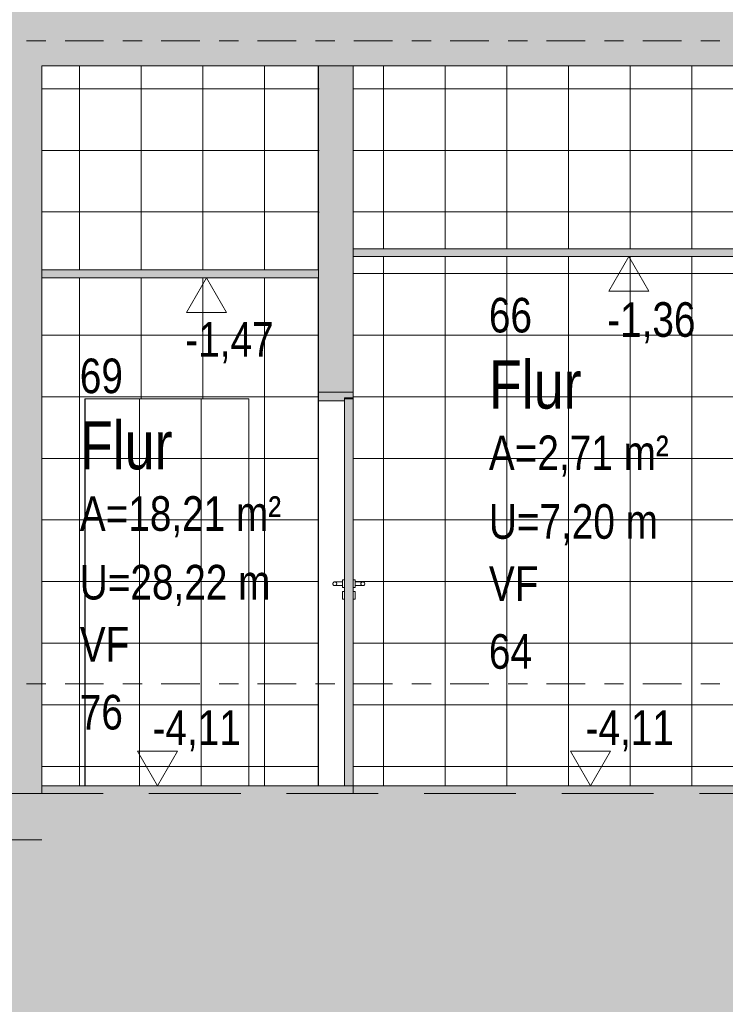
# Model space of a CAD drawing. Header units: metres. Extents: x 2 to 230, y -14 to 869.
# Tile 31 of 71: x 57.41 to 61.07, y -8.04 to -2.92. Entities that reach past the tile are written whole.
import ezdxf

# ---------------------------------------------------------------- set-up
doc = ezdxf.new("R2010")
doc.units = ezdxf.units.M
doc.linetypes.add('_Ebene_', pattern=[0.4, 0.2, -0.1, 0, -0.1])
doc.linetypes.add('Abgebrochen', pattern=[0.714375, 0.47625, -0.238125])
for name, color, linetype, lineweight in [('A_Detailelemente', 7, 'Continuous', 9), ('A_Ebenen', 50, 'Continuous', 5), ('A_Geschossdecken', 7, 'Continuous', 5), ('A_Geschossdecken_Schraffur', 7, 'Continuous', 5), ('A_Hoehenkoten', 124, 'Continuous', 5), ('A_Raum-Txt', 16, 'Continuous', 5), ('A_Tuer', 128, 'Continuous', 5), ('A_Türen_Element', 128, 'Continuous', 5), ('A_Türen_Rahmen', 128, 'Continuous', 5), ('A_Wand', 244, 'Continuous', 5), ('A_Wand_Schraff', 1, 'Continuous', 5), ('A_Wände_Oberflächenschraffur', 244, 'Continuous', 5)]:
    doc.layers.add(name, color=color, linetype=linetype, lineweight=lineweight)
doc.styles.add('Arial', font='arial.ttf', dxfattribs={"width": 0.8, "height": 0.18})
doc.styles.add('Arial_B', font='txt', dxfattribs={"width": 0.8, "height": 0.25})
pattern_1 = [(0, (0.09525, 18.796), (0, 0.32), []), (90, (0.09525, 18.796), (-0.32, 2e-17), [])]
pattern_2 = [(0, (58.95725, 18.796), (0, 0.32), []), (90, (58.9572466, 18.796), (-0.001, 6e-20), [])]
pattern_3 = [(0, (0.10925, 18.796), (0, 0.32), []), (90, (0.10925, 18.796), (-0.32, 2e-17), [])]
pattern_4 = [(0, (0.11725, 18.796), (0, 0.32), []), (90, (0.11725, 18.796), (-0.32, 2e-17), [])]

# ---------------------------------------------------------------- blocks, each defined once
blk = doc.blocks.new('TU DF 1 - Rahmenstock flächenbündig variabel - DL - H - 840 x 2000-8069381-G')
at = {"layer": 'A_Tuer', "lineweight": 9}
for points in [[(15.5059, -4.9051), (15.6409, -4.9051), (15.6409, -4.8901), (15.6859, -4.8901), (15.6859, -4.8601), (15.5059, -4.8601)], [(15.6859, -6.9051), (15.6859, -4.8941), (15.6409, -4.8941), (15.6409, -6.9051)]]:
    blk.add_hatch(color=253, dxfattribs=at).paths.add_polyline_path(points, flags=0)
at = {"layer": 'A_Tuer', "color": 250, "lineweight": 9}
for p, q in [((15.6305, -5.8451), (15.5905, -5.8451)), ((15.5908, -5.8451), (15.5905, -5.8451)), ((15.6305, -5.8451), (15.5905, -5.8451)), ((15.5908, -5.8451), (15.5905, -5.8451)), ((15.5905, -5.8651), (15.6305, -5.8651)), ((15.5905, -5.8651), (15.5908, -5.8651)), ((15.5905, -5.8651), (15.6305, -5.8651)), ((15.5905, -5.8651), (15.5908, -5.8651)), ((15.6405, -5.8351), (15.6305, -5.8351)), ((15.6305, -5.8751), (15.6405, -5.8751)), ((15.6955, -5.8351), (15.6859, -5.8351)), ((15.6859, -5.8751), (15.6955, -5.8751)), ((15.7355, -5.8451), (15.6955, -5.8451)), ((15.7355, -5.8451), (15.6955, -5.8451)), ((15.6955, -5.8651), (15.7355, -5.8651)), ((15.6955, -5.8651), (15.7355, -5.8651)), ((15.7358, -5.8451), (15.7355, -5.8451)), ((15.7358, -5.8451), (15.7355, -5.8451)), ((15.7355, -5.8651), (15.7358, -5.8651)), ((15.7355, -5.8651), (15.7358, -5.8651)), ((15.6405, -5.8951), (15.6305, -5.8951)), ((15.6305, -5.9286), (15.6305, -5.9166)), ((15.6305, -5.9166), (15.6305, -5.9203)), ((15.6955, -5.8951), (15.6859, -5.8951)), ((15.6305, -5.9351), (15.6405, -5.9351)), ((15.6859, -5.9351), (15.6955, -5.9351))]:
    blk.add_line(p, q, dxfattribs=at)
for centre, major_axis, ratio, start_param, end_param in [((15.5908, -5.8551), (0, 0.01), 0.999996, 4.712389, 7.853982), ((15.5908, -5.8551), (0, 0.01), 0.999996, 4.712389, 7.853982), ((15.5908, -5.8551), (0, 0.01), 0.999996, 1.570796, 4.712389), ((15.5908, -5.8551), (0, 0.01), 0.999996, 1.570796, 4.712389), ((15.6305, -5.8551), (0, 0.02), 0.002862, 0.261799, 1.047198), ((15.6305, -5.8551), (0, 0.02), 0.002862, 2.094395, 2.879793), ((15.6305, -5.8551), (0, 0.02), 0.002862, 4.712389, 6.283185), ((15.6305, -5.8551), (0, 0.02), 0.002862, 3.141593, 4.712389), ((15.6405, -5.8551), (0, 0.02), 0.002862, 4.712389, 6.283185), ((15.6405, -5.8551), (0, 0.02), 0.002862, 3.141593, 4.712389), ((15.6955, -5.8551), (0, 0.02), 0.002862, 4.712389, 6.283185), ((15.6955, -5.8551), (0, 0.02), 0.002862, 3.141593, 4.712389), ((15.7358, -5.8551), (0, 0.01), 0.999996, 4.712389, 7.853982), ((15.7358, -5.8551), (0, 0.01), 0.999996, 4.712389, 7.853982), ((15.7358, -5.8551), (0, 0.01), 0.999996, 1.570796, 4.712389), ((15.7358, -5.8551), (0, 0.01), 0.999996, 1.570796, 4.712389), ((15.6305, -5.9151), (0, 0.02), 0.002862, 1.606866, 2.094395), ((15.6305, -5.9151), (0, 0.02), 0.002862, 2.148644, 2.318128), ((15.6305, -5.9151), (0, 0.02), 0.002862, 4.712389, 6.283185), ((15.6305, -5.9151), (0, 0.02), 0.002862, 0.261799, 0.93356), ((15.6305, -5.9101), (0, 0.00699), 0.002862, 0.507508, 2.791294), ((15.6305, -5.9151), (0, 0.02), 0.002862, 3.141593, 4.712389), ((15.6305, -5.9151), (0, 0.02), 0.002862, 2.405316, 2.879793), ((15.6405, -5.9151), (0, 0.02), 0.002862, 4.712389, 6.283185), ((15.6405, -5.9151), (0, 0.02), 0.002862, 3.141593, 4.712389), ((15.6955, -5.9151), (0, 0.02), 0.002862, 4.712389, 6.283185), ((15.6955, -5.9151), (0, 0.02), 0.002862, 3.141593, 4.712389)]:
    blk.add_ellipse(centre, major_axis=major_axis, ratio=ratio, start_param=start_param, end_param=end_param, dxfattribs=at)
for points, knots in [([(15.5805, -5.8551), (15.5805, -5.8542), (15.5806, -5.8529), (15.5812, -5.8513), (15.5818, -5.8501), (15.5824, -5.8492), (15.583, -5.8485), (15.5835, -5.8479), (15.5844, -5.8471), (15.5853, -5.8465), (15.5861, -5.8461), (15.5867, -5.8459), (15.5873, -5.8456), (15.5879, -5.8454), (15.5885, -5.8453), (15.5892, -5.8452), (15.5898, -5.8451), (15.5905, -5.8451), (15.5911, -5.8451), (15.5918, -5.8452), (15.5925, -5.8453), (15.5929, -5.8454), (15.5931, -5.8454)], [0, 0, 0, 0, 0.0833333, 0.125, 0.1666667, 0.2083333, 0.2291667, 0.25, 0.2916667, 0.3333333, 0.3541667, 0.375, 0.3958333, 0.4166667, 0.4375, 0.4583333, 0.4791667, 0.5, 0.5208333, 0.5416667, 0.5625, 0.5833333, 0.5833333, 0.5833333, 0.5833333]), ([(15.5805, -5.8551), (15.5805, -5.8542), (15.5806, -5.8529), (15.5812, -5.8513), (15.5818, -5.8501), (15.5824, -5.8492), (15.583, -5.8485), (15.5835, -5.8479), (15.5844, -5.8471), (15.5853, -5.8465), (15.5861, -5.8461), (15.5867, -5.8459), (15.5873, -5.8456), (15.5879, -5.8454), (15.5885, -5.8453), (15.5892, -5.8452), (15.5898, -5.8451), (15.5905, -5.8451), (15.5911, -5.8451), (15.5918, -5.8452), (15.5925, -5.8453), (15.5929, -5.8454), (15.5931, -5.8454)], [0, 0, 0, 0, 0.0833333, 0.125, 0.1666667, 0.2083333, 0.2291667, 0.25, 0.2916667, 0.3333333, 0.3541667, 0.375, 0.3958333, 0.4166667, 0.4375, 0.4583333, 0.4791667, 0.5, 0.5208333, 0.5416667, 0.5625, 0.5833333, 0.5833333, 0.5833333, 0.5833333]), ([(15.5949, -5.8641), (15.5947, -5.8642), (15.5943, -5.8643), (15.5937, -5.8646), (15.5931, -5.8648), (15.5925, -5.8649), (15.5918, -5.865), (15.5911, -5.8651), (15.5905, -5.8651), (15.5898, -5.8651), (15.5892, -5.865), (15.5885, -5.8649), (15.5879, -5.8648), (15.5873, -5.8646), (15.5867, -5.8643), (15.5861, -5.8641), (15.5855, -5.8638), (15.5849, -5.8634), (15.5842, -5.8629), (15.5835, -5.8623), (15.583, -5.8617), (15.5824, -5.861), (15.5818, -5.8601), (15.5812, -5.8589), (15.5806, -5.8573), (15.5805, -5.856), (15.5805, -5.8551)], [0.3541667, 0.3541667, 0.3541667, 0.3541667, 0.375, 0.3958333, 0.4166667, 0.4375, 0.4583333, 0.4791667, 0.5, 0.5208333, 0.5416667, 0.5625, 0.5833333, 0.6041667, 0.625, 0.6458333, 0.6666667, 0.6875, 0.7083333, 0.75, 0.7708333, 0.7916667, 0.8333333, 0.875, 0.9166667, 1, 1, 1, 1]), ([(15.5949, -5.8641), (15.5947, -5.8642), (15.5943, -5.8643), (15.5937, -5.8646), (15.5931, -5.8648), (15.5925, -5.8649), (15.5918, -5.865), (15.5911, -5.8651), (15.5905, -5.8651), (15.5898, -5.8651), (15.5892, -5.865), (15.5885, -5.8649), (15.5879, -5.8648), (15.5873, -5.8646), (15.5867, -5.8643), (15.5861, -5.8641), (15.5855, -5.8638), (15.5849, -5.8634), (15.5842, -5.8629), (15.5835, -5.8623), (15.583, -5.8617), (15.5824, -5.861), (15.5818, -5.8601), (15.5812, -5.8589), (15.5806, -5.8573), (15.5805, -5.856), (15.5805, -5.8551)], [0.3541667, 0.3541667, 0.3541667, 0.3541667, 0.375, 0.3958333, 0.4166667, 0.4375, 0.4583333, 0.4791667, 0.5, 0.5208333, 0.5416667, 0.5625, 0.5833333, 0.6041667, 0.625, 0.6458333, 0.6666667, 0.6875, 0.7083333, 0.75, 0.7708333, 0.7916667, 0.8333333, 0.875, 0.9166667, 1, 1, 1, 1]), ([(15.5937, -5.8456), (15.5939, -5.8457), (15.5943, -5.8459), (15.5949, -5.8461), (15.5955, -5.8464), (15.5961, -5.8468), (15.5968, -5.8473), (15.5974, -5.8479), (15.598, -5.8485), (15.5984, -5.849), (15.5987, -5.8493), (15.5988, -5.8495)], [0.6041667, 0.6041667, 0.6041667, 0.6041667, 0.625, 0.6458333, 0.6666667, 0.6875, 0.7083333, 0.75, 0.7708333, 0.7916667, 0.8093051, 0.8093051, 0.8093051, 0.8093051]), ([(15.5937, -5.8456), (15.5939, -5.8457), (15.5943, -5.8459), (15.5949, -5.8461), (15.5955, -5.8464), (15.5961, -5.8468), (15.5968, -5.8473), (15.5974, -5.8479), (15.598, -5.8485), (15.5984, -5.849), (15.5987, -5.8493), (15.5988, -5.8495)], [0.6041667, 0.6041667, 0.6041667, 0.6041667, 0.625, 0.6458333, 0.6666667, 0.6875, 0.7083333, 0.75, 0.7708333, 0.7916667, 0.8093051, 0.8093051, 0.8093051, 0.8093051]), ([(15.7255, -5.8551), (15.7255, -5.8542), (15.7257, -5.8529), (15.7263, -5.8513), (15.7268, -5.8501), (15.7274, -5.8492), (15.728, -5.8485), (15.7286, -5.8479), (15.7294, -5.8471), (15.7303, -5.8465), (15.7311, -5.8461), (15.7317, -5.8459), (15.7323, -5.8456), (15.7329, -5.8454), (15.7335, -5.8453), (15.7342, -5.8452), (15.7348, -5.8451), (15.7355, -5.8451), (15.7361, -5.8451), (15.7368, -5.8452), (15.7374, -5.8453), (15.7381, -5.8454), (15.7387, -5.8456), (15.7393, -5.8459), (15.7399, -5.8461), (15.7402, -5.8463), (15.7403, -5.8464)], [0, 0, 0, 0, 0.0833333, 0.125, 0.1666667, 0.2083333, 0.2291667, 0.25, 0.2916667, 0.3333333, 0.3541667, 0.375, 0.3958333, 0.4166667, 0.4375, 0.4583333, 0.4791667, 0.5, 0.5208333, 0.5416667, 0.5625, 0.5833333, 0.6041667, 0.625, 0.6458333, 0.660914, 0.660914, 0.660914, 0.660914]), ([(15.7255, -5.8551), (15.7255, -5.8542), (15.7257, -5.8529), (15.7263, -5.8513), (15.7268, -5.8501), (15.7274, -5.8492), (15.728, -5.8485), (15.7286, -5.8479), (15.7294, -5.8471), (15.7303, -5.8465), (15.7311, -5.8461), (15.7317, -5.8459), (15.7323, -5.8456), (15.7329, -5.8454), (15.7335, -5.8453), (15.7342, -5.8452), (15.7348, -5.8451), (15.7355, -5.8451), (15.7361, -5.8451), (15.7368, -5.8452), (15.7374, -5.8453), (15.7381, -5.8454), (15.7387, -5.8456), (15.7393, -5.8459), (15.7399, -5.8461), (15.7402, -5.8463), (15.7403, -5.8464)], [0, 0, 0, 0, 0.0833333, 0.125, 0.1666667, 0.2083333, 0.2291667, 0.25, 0.2916667, 0.3333333, 0.3541667, 0.375, 0.3958333, 0.4166667, 0.4375, 0.4583333, 0.4791667, 0.5, 0.5208333, 0.5416667, 0.5625, 0.5833333, 0.6041667, 0.625, 0.6458333, 0.660914, 0.660914, 0.660914, 0.660914]), ([(15.7381, -5.8648), (15.7379, -5.8648), (15.7374, -5.8649), (15.7368, -5.865), (15.7361, -5.8651), (15.7355, -5.8651), (15.7348, -5.8651), (15.7342, -5.865), (15.7335, -5.8649), (15.7329, -5.8648), (15.7323, -5.8646), (15.7317, -5.8643), (15.7311, -5.8641), (15.7305, -5.8638), (15.73, -5.8634), (15.7292, -5.8629), (15.7286, -5.8623), (15.728, -5.8617), (15.7274, -5.861), (15.7268, -5.8601), (15.7263, -5.8589), (15.7257, -5.8573), (15.7255, -5.856), (15.7255, -5.8551)], [0.4166667, 0.4166667, 0.4166667, 0.4166667, 0.4375, 0.4583333, 0.4791667, 0.5, 0.5208333, 0.5416667, 0.5625, 0.5833333, 0.6041667, 0.625, 0.6458333, 0.6666667, 0.6875, 0.7083333, 0.75, 0.7708333, 0.7916667, 0.8333333, 0.875, 0.9166667, 1, 1, 1, 1]), ([(15.7381, -5.8648), (15.7379, -5.8648), (15.7374, -5.8649), (15.7368, -5.865), (15.7361, -5.8651), (15.7355, -5.8651), (15.7348, -5.8651), (15.7342, -5.865), (15.7335, -5.8649), (15.7329, -5.8648), (15.7323, -5.8646), (15.7317, -5.8643), (15.7311, -5.8641), (15.7305, -5.8638), (15.73, -5.8634), (15.7292, -5.8629), (15.7286, -5.8623), (15.728, -5.8617), (15.7274, -5.861), (15.7268, -5.8601), (15.7263, -5.8589), (15.7257, -5.8573), (15.7255, -5.856), (15.7255, -5.8551)], [0.4166667, 0.4166667, 0.4166667, 0.4166667, 0.4375, 0.4583333, 0.4791667, 0.5, 0.5208333, 0.5416667, 0.5625, 0.5833333, 0.6041667, 0.625, 0.6458333, 0.6666667, 0.6875, 0.7083333, 0.75, 0.7708333, 0.7916667, 0.8333333, 0.875, 0.9166667, 1, 1, 1, 1]), ([(15.7414, -5.847), (15.7415, -5.8471), (15.7419, -5.8474), (15.7424, -5.8479), (15.743, -5.8485), (15.7436, -5.8492), (15.7442, -5.8501), (15.7446, -5.8509), (15.7448, -5.8514), (15.7448, -5.8514)], [0.7019242, 0.7019242, 0.7019242, 0.7019242, 0.7083333, 0.75, 0.7708333, 0.7916667, 0.8333333, 0.875, 0.8804711, 0.8804711, 0.8804711, 0.8804711]), ([(15.7414, -5.847), (15.7415, -5.8471), (15.7419, -5.8474), (15.7424, -5.8479), (15.743, -5.8485), (15.7436, -5.8492), (15.7442, -5.8501), (15.7446, -5.8509), (15.7448, -5.8514), (15.7448, -5.8514)], [0.7019242, 0.7019242, 0.7019242, 0.7019242, 0.7083333, 0.75, 0.7708333, 0.7916667, 0.8333333, 0.875, 0.8804711, 0.8804711, 0.8804711, 0.8804711])]:
    blk.add_open_spline(points, degree=3, knots=knots, dxfattribs=at)
at = {"layer": 'A_Türen_Element', "color": 250, "lineweight": 9}
for p, q in [((15.6859, -4.8941), (15.6409, -4.8941)), ((15.6409, -4.8941), (15.6409, -6.9051)), ((15.6859, -6.9051), (15.6859, -4.8941)), ((15.6409, -6.9051), (15.6859, -6.9051))]:
    blk.add_line(p, q, dxfattribs=at)
at = {"layer": 'A_Türen_Rahmen', "color": 250, "lineweight": 9}
for p, q in [((15.5053, -4.9051), (15.5052, -4.8601)), ((15.5052, -4.8601), (15.5052, -6.9051)), ((15.5059, -4.8601), (15.5052, -4.8601)), ((15.5053, -4.9051), (15.5053, -6.9051)), ((15.5053, -4.9051), (15.5059, -4.9051)), ((15.6859, -4.8601), (15.5059, -4.8601)), ((15.5059, -4.8601), (15.5059, -4.9051)), ((15.5059, -4.9051), (15.6409, -4.9051)), ((15.6403, -4.9051), (15.6403, -5.8342)), ((15.6409, -4.9051), (15.6409, -4.8901)), ((15.6409, -4.8901), (15.6859, -4.8901)), ((15.6853, -4.8941), (15.6853, -4.8901)), ((15.6859, -4.8901), (15.6859, -4.8601)), ((15.6403, -5.8751), (15.6403, -5.8951)), ((15.6403, -5.9351), (15.6403, -6.9051))]:
    blk.add_line(p, q, dxfattribs=at)
blk = doc.blocks.new('Höhenkoten - leer-6237472-G')
at = {"layer": 'A_Hoehenkoten'}
for p, q in [((-21.5123, -9.1401), (-21.7201, -9.1401)), ((-21.6162, -9.3201), (-21.7201, -9.1401)), ((-21.6162, -9.3201), (-21.5123, -9.1401))]:
    blk.add_line(p, q, dxfattribs=at)

msp = doc.modelspace()

# ---------------------------------------------------------------- hatches: boundary and pattern name
at = {"layer": 'A_Detailelemente'}
msp.add_hatch(color=254, dxfattribs=at).paths.add_polyline_path([(73.8044, -13.2636), (77.5778, -13.2636), (77.5778, -3.5972), (77.5566, -3.5972), (75.0032, -3.535), (75.0032, -3.4313), (74.5135, -3.4313), (74.5135, -6.3951), (74.9512, -6.3951), (74.9512, -7.2451), (73.8712, -7.2451), (73.8712, -6.3951), (72.0969, -6.3951), (72.0969, -7.1851), (72.4312, -7.1851), (72.4312, -8.0351), (71.3512, -8.0351), (71.3512, -7.1851), (63.9041, -7.1851), (63.9041, -8.0351), (62.9728, -8.0351), (62.9728, -7.1851), (57.5214, -7.1851), (57.5214, -9.5651), (57.7928, -9.5651), (57.7928, -10.0651), (56.7928, -10.0651), (56.7928, -9.5651), (44.8133, -9.5651), (44.8133, -10.0651), (43.8133, -10.0651), (43.8133, -9.5651), (21.6076, -9.5651), (21.6076, -10.2851), (20.1076, -10.2851), (20.1076, -9.5651), (20.2308, -9.5651), (20.2308, -3.7704), (17.2026, -3.8625), (17.2026, -13.2636), (70.0309, -13.2636)], flags=0)
at = {"layer": 'A_Geschossdecken_Schraffur', "lineweight": 9}
for points in [[(64.3708, -3.1651), (71.8912, -3.1651), (71.8912, -2.8151), (57.108, -2.8151), (57.108, -3.1651), (62.484, -3.1651)], [(61.6695, -4.1551), (61.6695, -4.1151), (59.1381, -4.1151), (59.1381, -4.1551), (60.5973, -4.1551)], [(58.7106, -4.2651), (58.9581, -4.2651), (58.9581, -4.2251), (57.5214, -4.2251), (57.5214, -4.2651)], [(58.7106, -6.9451), (59.1381, -6.9451), (59.1381, -6.9051), (57.5214, -6.9051), (57.5214, -6.9451), (57.7672, -6.9451)], [(59.6539, -6.9451), (61.6695, -6.9451), (61.6695, -6.9051), (59.1381, -6.9051), (59.1381, -6.9451), (59.1823, -6.9451)], [(62.9728, -7.1851), (72.0936, -7.1851), (72.0936, -6.9451), (57.1614, -6.9451), (57.1614, -7.1851), (62.484, -7.1851)]]:
    msp.add_hatch(color=253, dxfattribs=at).paths.add_polyline_path(points, flags=0)
at = {"layer": 'A_Wand_Schraff', "lineweight": 9}
for points in [[(57.2955, -6.9451), (57.5214, -6.9451), (57.5214, -3.1651), (57.1614, -3.1651), (57.1614, -6.9451)], [(58.9581, -4.8601), (59.1381, -4.8601), (59.1381, -3.1651), (58.9581, -3.1651), (58.9581, -4.4584)], [(57.5214, -9.3651), (57.5214, -7.1851), (57.1614, -7.1851), (57.1614, -9.3651)]]:
    msp.add_hatch(color=253, dxfattribs=at).paths.add_polyline_path(points, flags=0)
at = {"layer": 'A_Wände_Oberflächenschraffur'}
h = msp.add_hatch(dxfattribs=at)
h.set_pattern_fill('FP_8', color=133, style=0, pattern_type=2)
h.set_pattern_definition(pattern_4)
h.paths.add_polyline_path([(58.9569, -6.9051), (58.9569, -4.2651), (57.5214, -4.2651), (57.5214, -6.9051), (57.7457, -6.9051), (57.7457, -4.8951), (58.5957, -4.8951), (58.5957, -6.9051), (58.9544, -6.9051)], flags=0)
h.paths.add_polyline_path([(58.1796, -4.2251), (58.9569, -4.2251), (58.9569, -3.1651), (57.5214, -3.1651), (57.5214, -4.2251), (57.6588, -4.2251)], flags=0)
h = msp.add_hatch(dxfattribs=at)
h.set_pattern_fill('FP_8', color=133, style=0, pattern_type=2)
h.set_pattern_definition(pattern_4)
h.paths.add_polyline_path([(58.9569, -6.9051), (58.9569, -4.2651), (57.5214, -4.2651), (57.5214, -6.9051), (57.7457, -6.9051), (57.7457, -4.8951), (58.5957, -4.8951), (58.5957, -6.9051), (58.9544, -6.9051)], flags=0)
h.paths.add_polyline_path([(58.1796, -4.2251), (58.9569, -4.2251), (58.9569, -3.1651), (57.5214, -3.1651), (57.5214, -4.2251), (57.6588, -4.2251)], flags=0)
h = msp.add_hatch(dxfattribs=at)
h.set_pattern_fill('FP_1', color=133, style=0, pattern_type=2)
h.set_pattern_definition(pattern_1)
h.paths.add_polyline_path([(59.1381, -6.9051), (59.2669, -6.9051), (59.2669, -4.1551), (59.1381, -4.1551), (59.1381, -5.8351), (59.1478, -5.8358), (59.1478, -5.8451), (59.1852, -5.8454), (59.1807, -5.848), (59.1781, -5.8529), (59.1784, -5.8585), (59.1807, -5.8622), (59.1852, -5.8648), (59.1794, -5.8651), (59.1478, -5.8651), (59.1473, -5.8751), (59.1381, -5.8751), (59.1381, -5.8951), (59.1478, -5.8958), (59.1477, -5.9351), (59.1381, -5.9351), (59.1381, -6.8196)], flags=0)
h.paths.add_polyline_path([(59.1881, -5.8651), (59.1815, -5.8621), (59.1791, -5.8589), (59.1784, -5.8525), (59.1807, -5.8491), (59.1855, -5.8454), (59.1931, -5.8464), (59.1977, -5.8525), (59.1977, -5.8577), (59.1952, -5.8622), (59.1889, -5.8648)], flags=0)
h.paths.add_polyline_path([(58.9569, -4.2251), (58.9572, -4.2251), (58.9569, -3.1651)], flags=0)
h.paths.add_polyline_path([(59.1381, -4.1151), (59.2669, -4.1151), (59.2669, -3.1651), (59.1381, -3.1651)], flags=0)
h = msp.add_hatch(dxfattribs=at)
h.set_pattern_fill('FP_1', color=133, style=0, pattern_type=2)
h.set_pattern_definition(pattern_1)
h.paths.add_polyline_path([(59.1381, -6.9051), (59.2669, -6.9051), (59.2669, -4.1551), (59.1381, -4.1551), (59.1381, -5.8351), (59.1478, -5.8358), (59.1478, -5.8451), (59.1852, -5.8454), (59.1807, -5.848), (59.1781, -5.8529), (59.1784, -5.8585), (59.1807, -5.8622), (59.1852, -5.8648), (59.1794, -5.8651), (59.1478, -5.8651), (59.1473, -5.8751), (59.1381, -5.8751), (59.1381, -5.8951), (59.1478, -5.8958), (59.1477, -5.9351), (59.1381, -5.9351), (59.1381, -6.8196)], flags=0)
h.paths.add_polyline_path([(59.1881, -5.8651), (59.1815, -5.8621), (59.1791, -5.8589), (59.1784, -5.8525), (59.1807, -5.8491), (59.1855, -5.8454), (59.1931, -5.8464), (59.1977, -5.8525), (59.1977, -5.8577), (59.1952, -5.8622), (59.1889, -5.8648)], flags=0)
h.paths.add_polyline_path([(58.9569, -4.2251), (58.9572, -4.2251), (58.9569, -3.1651)], flags=0)
h.paths.add_polyline_path([(59.1381, -4.1151), (59.2669, -4.1151), (59.2669, -3.1651), (59.1381, -3.1651)], flags=0)
h = msp.add_hatch(dxfattribs=at)
h.set_pattern_fill('FP_5', color=133, style=0, pattern_type=2)
h.set_pattern_definition(pattern_2)
h.paths.add_polyline_path([(58.9572, -6.9051), (58.9575, -6.9051), (58.9572, -6.8145)], flags=0)
h.paths.add_polyline_path([(58.9572, -4.2251), (58.9581, -4.2251), (58.9572, -3.1651)], flags=0)
h = msp.add_hatch(dxfattribs=at)
h.set_pattern_fill('FP_5', color=133, style=0, pattern_type=2)
h.set_pattern_definition(pattern_2)
h.paths.add_polyline_path([(58.9572, -6.9051), (58.9575, -6.9051), (58.9572, -6.8145)], flags=0)
h.paths.add_polyline_path([(58.9572, -4.2251), (58.9581, -4.2251), (58.9572, -3.1651)], flags=0)
h = msp.add_hatch(dxfattribs=at)
h.set_pattern_fill('FP_1', color=133, style=0, pattern_type=2)
h.set_pattern_definition(pattern_1)
h.paths.add_polyline_path([(61.6594, -5.8648), (61.6586, -5.8651), (61.6169, -5.8648), (61.6124, -5.8622), (61.6099, -5.8577), (61.6099, -5.8525), (61.6145, -5.8464), (61.6295, -5.8451), (61.6594, -5.8451), (61.6594, -5.8638)], flags=0)
h.paths.add_polyline_path([(59.2669, -6.9051), (61.6693, -6.9051), (61.6693, -5.9351), (61.6594, -5.9344), (61.6594, -5.8951), (61.6693, -5.8951), (61.6693, -5.8751), (61.6594, -5.8751), (61.6594, -5.8351), (61.6693, -5.8342), (61.6693, -4.1551), (59.2669, -4.1551), (59.2669, -6.8232)], flags=0)
h.paths.add_polyline_path([(61.628, -5.8499), (61.6244, -5.8464), (61.6255, -5.848), (61.6265, -5.8488)], flags=0)
h.paths.add_polyline_path([(60.5973, -4.1151), (61.6693, -4.1151), (61.6693, -3.1651), (59.2669, -3.1651), (59.2669, -4.1151), (59.6539, -4.1151)], flags=0)
h = msp.add_hatch(dxfattribs=at)
h.set_pattern_fill('FP_1', color=133, style=0, pattern_type=2)
h.set_pattern_definition(pattern_1)
h.paths.add_polyline_path([(61.6594, -5.8648), (61.6586, -5.8651), (61.6169, -5.8648), (61.6124, -5.8622), (61.6099, -5.8577), (61.6099, -5.8525), (61.6145, -5.8464), (61.6295, -5.8451), (61.6594, -5.8451), (61.6594, -5.8638)], flags=0)
h.paths.add_polyline_path([(59.2669, -6.9051), (61.6693, -6.9051), (61.6693, -5.9351), (61.6594, -5.9344), (61.6594, -5.8951), (61.6693, -5.8951), (61.6693, -5.8751), (61.6594, -5.8751), (61.6594, -5.8351), (61.6693, -5.8342), (61.6693, -4.1551), (59.2669, -4.1551), (59.2669, -6.8232)], flags=0)
h.paths.add_polyline_path([(61.628, -5.8499), (61.6244, -5.8464), (61.6255, -5.848), (61.6265, -5.8488)], flags=0)
h.paths.add_polyline_path([(60.5973, -4.1151), (61.6693, -4.1151), (61.6693, -3.1651), (59.2669, -3.1651), (59.2669, -4.1151), (59.6539, -4.1151)], flags=0)
h = msp.add_hatch(dxfattribs=at)
h.set_pattern_fill('FP_6', color=133, style=0, pattern_type=2)
h.set_pattern_definition(pattern_3)
h.paths.add_polyline_path([(58.5957, -6.9051), (58.5957, -4.8951), (57.7473, -4.8951), (57.7473, -6.9051), (57.7672, -6.9051)], flags=0)
h = msp.add_hatch(dxfattribs=at)
h.set_pattern_fill('FP_6', color=133, style=0, pattern_type=2)
h.set_pattern_definition(pattern_3)
h.paths.add_polyline_path([(58.5957, -6.9051), (58.5957, -4.8951), (57.7473, -4.8951), (57.7473, -6.9051), (57.7672, -6.9051)], flags=0)

# ---------------------------------------------------------------- linework, layer by layer
at = {"layer": 'A_Ebenen', "color": 130, "linetype": '_Ebene_', "lineweight": 9}
for p, q in [((77.8421, -3.0351), (16.3367, -3.0351)), ((77.8421, -6.3751), (16.3367, -6.3751))]:
    msp.add_line(p, q, dxfattribs=at)
at = {"layer": 'A_Ebenen', "color": 31, "linetype": 'Abgebrochen'}
msp.add_line((77.8421, -6.9451), (16.3367, -6.9451), dxfattribs=at)
at = {"layer": 'A_Geschossdecken', "color": 250, "lineweight": 9}
for p, q in [((57.5214, -3.1651), (71.7635, -3.1651)), ((61.6695, -4.1151), (59.1381, -4.1151)), ((59.1381, -4.1551), (61.6695, -4.1551)), ((58.9581, -4.2251), (57.5214, -4.2251)), ((57.5214, -4.2651), (58.9581, -4.2651)), ((61.6695, -6.9051), (57.5214, -6.9051)), ((57.5214, -6.9051), (57.5214, -6.9451)), ((59.1381, -6.9051), (59.1381, -6.9451)), ((57.5214, -6.9451), (57.1103, -6.9451)), ((57.1614, -7.1851), (57.5214, -7.1851))]:
    msp.add_line(p, q, dxfattribs=at)
at = {"layer": 'A_Wand', "color": 250, "lineweight": 9}
for p, q in [((57.5214, -6.9051), (57.5214, -3.1651)), ((58.9569, -4.2251), (58.9569, -3.1651)), ((58.9572, -3.1651), (58.9572, -4.2251)), ((58.9581, -3.1651), (58.9581, -4.8601)), ((59.1381, -4.8601), (59.1381, -3.1651)), ((58.9569, -6.9051), (58.9569, -4.2651)), ((58.9572, -4.2651), (58.9572, -6.9051)), ((57.7457, -6.9051), (57.7457, -4.8951)), ((57.7457, -4.8951), (58.5957, -4.8951)), ((57.7473, -4.8951), (57.7473, -6.9051)), ((58.5957, -4.8951), (58.5957, -6.9051)), ((58.9575, -4.8601), (59.1381, -4.8601)), ((58.9575, -6.9051), (58.9575, -4.8601))]:
    msp.add_line(p, q, dxfattribs=at)

# ---------------------------------------------------------------- block references
at = {"layer": 'A_Hoehenkoten', "extrusion": (0, 0, -1), "rotation": 180}
for p in [(-82.1853, -13.4752), (-79.9927, -13.5852)]:
    msp.add_blockref('Höhenkoten - leer-6237472-G', p, dxfattribs=at)
at = {"layer": 'A_Hoehenkoten'}
for p in [(79.7381, 2.415), (81.9868, 2.415)]:
    msp.add_blockref('Höhenkoten - leer-6237472-G', p, dxfattribs=at)
at = {"layer": 'A_Tuer', "color": 250, "lineweight": 9}
msp.add_blockref('TU DF 1 - Rahmenstock flächenbündig variabel - DL - H - 840 x 2000-8069381-G', (43.4522, 0), dxfattribs=at)

# ---------------------------------------------------------------- texts
at = {"layer": 'A_Hoehenkoten', "char_height": 0.18, "width": 0.542095, "attachment_point": 1, "line_spacing_factor": 0.941778, "style": 'Arial'}
for s, insert in [('-1,36', (60.4565, -4.3924)), ('-1,47', (58.2664, -4.496)), ('-4,11', (58.0961, -6.5129)), ('-4,11', (60.3447, -6.5129))]:
    msp.add_mtext(s, dxfattribs=dict(at, insert=insert))
at = {"layer": 'A_Raum-Txt', "attachment_point": 1}
for s, insert, char_height, width, style in [('66', (59.8425, -4.3697), 0.18, 0.269367, 'Arial'), ('69', (57.7189, -4.6852), 0.18, 0.269367, 'Arial'), ('Flur', (59.8425, -4.6952), 0.25, 0.64135, 'Arial_B'), ('Flur', (57.7189, -5.0106), 0.25, 0.64135, 'Arial_B'), ('A=2,71 m²', (59.8425, -5.085), 0.18, 1.109535, 'Arial'), ('A=18,21 m²', (57.7189, -5.4004), 0.18, 1.244219, 'Arial'), ('U=7,20 m', (59.8425, -5.4416), 0.18, 1.0454, 'Arial'), ('U=28,22 m', (57.7189, -5.7571), 0.18, 1.180084, 'Arial'), ('VF', (59.8425, -5.7643), 0.18, 0.307848, 'Arial'), ('VF', (57.7189, -6.0797), 0.18, 0.307848, 'Arial'), ('64', (59.8425, -6.1169), 0.18, 0.269367, 'Arial'), ('76', (57.7189, -6.4324), 0.18, 0.269367, 'Arial')]:
    msp.add_mtext(s, dxfattribs=dict(at, insert=insert, char_height=char_height, width=width, style=style))

doc.saveas('drawing.dxf')
